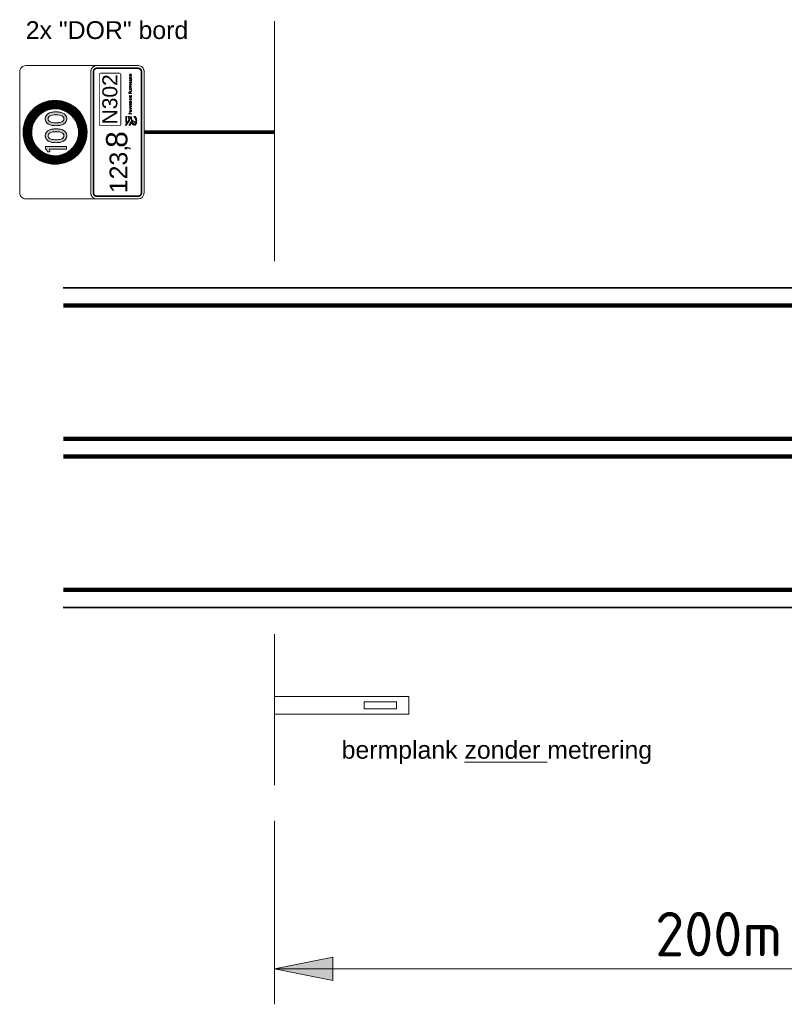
# Model space of a CAD drawing. Header units: metres. Extents: x -699 to 2316, y -1199 to 781.
# Tile 123 of 256: x -96.25 to -91.95, y -90.01 to -84.47. Entities that reach past the tile are written whole.
import ezdxf

# ---------------------------------------------------------------- set-up
doc = ezdxf.new("R2010")
doc.units = ezdxf.units.M
doc.header["$PDMODE"] = 1
for name, color, linetype, lineweight in [('B-WE-VW-VERKEERSTEKEN_BORD-G', 7, 'Continuous', 18), ('N-WE-VH-KANTVERHARDING-G', 210, 'Continuous', 35), ('N-WE-VW-MARKERING_LANGS_STREEP_DOORGETROKKEN_020-G', 7, 'Continuous', 18), ('X-XX-AL-AANPIJLING-M-100', 7, 'Continuous', 18)]:
    doc.layers.add(name, color=color, linetype=linetype, lineweight=lineweight)
doc.styles.add('ariel', font='arial.ttf')
doc.styles.add('NLCS-ISO Standaard', font='NLCS-ISO.ttf')
doc.dimstyles.new('NLCS-M100-T25-Pijl-A', dxfattribs={"dimtxt": 0.25, "dimasz": 0.1875, "dimexe": 0.2, "dimexo": 0.2, "dimgap": 0.06999999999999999, "dimtad": 1, "dimlfac": -1, "dimzin": 0, "dimdsep": 46, "dimtxsty": 'NLCS-ISO Standaard', "dimblk": 'Pijl', "dimblk1": 'Pijl', "dimblk2": 'Pijl', "dimcen": 2.5, "dimdle": 2, "dimclrd": 256, "dimclre": 256, "dimclrt": 256, "dimadec": 0, "dimazin": 0, "dimtfac": 1, "dimtofl": 0, "dimtmove": 0, "dimatfit": 3, "dimldrblk": 'Pijl', "dimfxl": 1, "dimtolj": 1, "dimtzin": 0, "dimlwd": 18, "dimlwe": 18, "dimarcsym": 0})

# ---------------------------------------------------------------- blocks, each defined once
blk = doc.blocks.new('Pijl')
h = blk.add_hatch(color=256)
h.paths.add_polyline_path([(2.220446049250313e-16, 0), (-1.75, 0.352142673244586), (-1.749922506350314, 1.310063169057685e-14)])
h.paths.add_polyline_path([(-1.749922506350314, 1.310063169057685e-14), (-1.749845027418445, -0.3520757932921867), (0, 0)])
for p, q in [((0, 0), (-1.75, 0.352142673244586)), ((-1.75, 0.352142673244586), (-1.749845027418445, -0.3520757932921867)), ((-1.901878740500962, 1.4210854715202e-14), (0, 0)), ((0, 0), (-1.749845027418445, -0.3520757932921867))]:
    blk.add_line(p, q)
blk = doc.blocks.new('*D619')
at = {"layer": 'Defpoints', "color": 0, "transparency": 16777216}
for p in [(-94.8172799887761, -88.77430228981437), (-89.81727998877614, -89.27430228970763), (-89.81727998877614, -89.8069978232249)]:
    blk.add_point(p, dxfattribs=at)
at = {"layer": 'X-XX-AL-AANPIJLING-M-100', "lineweight": 18, "transparency": 16777216}
for p, q in [((-94.8172799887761, -88.97430228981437), (-94.8172799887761, -90.0069978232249)), ((-89.81727998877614, -89.47430228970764), (-89.81727998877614, -90.0069978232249)), ((-94.6297799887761, -89.8069978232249), (-90.00477998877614, -89.8069978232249))]:
    blk.add_line(p, q, dxfattribs=at)
at = {"layer": 'X-XX-AL-AANPIJLING-M-100', "lineweight": 18, "transparency": 16777216, "xscale": 0.1875, "yscale": 0.1875, "zscale": 0.1875, "rotation": 180}
blk.add_blockref('Pijl', (-94.8172799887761, -89.8069978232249), dxfattribs=at)
at = {"layer": 'X-XX-AL-AANPIJLING-M-100', "lineweight": 18, "transparency": 16777216, "xscale": 0.1875, "yscale": 0.1875, "zscale": 0.1875}
blk.add_blockref('Pijl', (-89.81727998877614, -89.8069978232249), dxfattribs=at)
at = {"layer": 'X-XX-AL-AANPIJLING-M-100', "transparency": 16777216, "insert": (-92.31727998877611, -89.61199782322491), "char_height": 0.25, "attachment_point": 5, "style": 'NLCS-ISO Standaard'}
blk.add_mtext('\\A1;200m', dxfattribs=at)
blk = doc.blocks.new('Logo_PFL_Contour_HBBORD')
at = {"layer": 'B-WE-VW-VERKEERSTEKEN_BORD-G', "color": 8, "lineweight": 5}
for points in [[(-0.06342718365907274, -0.0162602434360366), (-0.04818596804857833, -0.0162602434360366), (-0.04818596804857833, -0.01382874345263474), (-0.06342718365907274, -0.01382874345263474), (-0.06342718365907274, -0.0162602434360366)], [(-0.01421348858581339, -0.03016442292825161), (-0.01421348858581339, -0.02466804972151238), (-0.0132521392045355, -0.02466804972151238), (-0.0132521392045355, -0.03016442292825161), (-0.01421348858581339, -0.03016442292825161)], [(0.003684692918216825, -0.03016442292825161), (0.003684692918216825, -0.02466804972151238), (0.004646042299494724, -0.02466804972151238), (0.004646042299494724, -0.03016442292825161), (0.003684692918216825, -0.03016442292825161)], [(0.007635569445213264, -0.03016442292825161), (0.007635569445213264, -0.02466804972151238), (0.01074261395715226, -0.02466804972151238), (0.01074261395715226, -0.02541844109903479), (0.008596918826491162, -0.02541844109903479), (0.008596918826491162, -0.02697224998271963), (0.01063713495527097, -0.02697224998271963), (0.01063713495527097, -0.02770143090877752), (0.008596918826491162, -0.02770143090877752), (0.008596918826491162, -0.02939253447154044), (0.01074261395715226, -0.02939253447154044), (0.01074261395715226, -0.03016442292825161), (0.007635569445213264, -0.03016442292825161)], [(0.01753569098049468, -0.02383310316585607), (0.01753569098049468, -0.0261479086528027), (0.02006202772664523, -0.0261479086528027), (0.02006202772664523, -0.02692982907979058), (0.01753569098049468, -0.02692982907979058), (0.01753569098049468, -0.03016442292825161), (0.01656344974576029, -0.03016442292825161), (0.01656344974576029, -0.02302968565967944), (0.02019960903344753, -0.02302968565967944), (0.02019960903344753, -0.02383310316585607), (0.01753569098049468, -0.02383310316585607)], [(0.02257575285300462, -0.03016442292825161), (0.02257575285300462, -0.02466804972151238), (0.02353710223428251, -0.02466804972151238), (0.02353710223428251, -0.02933979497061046), (0.02550336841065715, -0.02933979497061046), (0.02550336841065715, -0.03016442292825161), (0.02257575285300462, -0.03016442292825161)], [(0.02770065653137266, -0.03016442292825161), (0.02770065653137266, -0.02466804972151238), (0.03080770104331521, -0.02466804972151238), (0.03080770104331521, -0.02541844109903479), (0.02866200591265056, -0.02541844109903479), (0.02866200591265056, -0.02697224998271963), (0.03070222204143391, -0.02697224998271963), (0.03070222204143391, -0.02770143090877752), (0.02866200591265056, -0.02770143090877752), (0.02866200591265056, -0.02939253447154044), (0.03080770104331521, -0.02939253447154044), (0.03080770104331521, -0.03016442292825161), (0.02770065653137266, -0.03016442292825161)], [(0.04725841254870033, -0.03016442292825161), (0.04725841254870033, -0.02466804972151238), (0.04821976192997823, -0.02466804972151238), (0.04821976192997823, -0.02933979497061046), (0.05018602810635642, -0.02933979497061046), (0.05018602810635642, -0.03016442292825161), (0.04725841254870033, -0.03016442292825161)], [(0.05589221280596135, -0.03016442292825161), (0.0554588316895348, -0.02901217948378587), (0.05301733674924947, -0.02901217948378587), (0.05258395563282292, -0.03016442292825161), (0.05161171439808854, -0.03016442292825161), (0.0537465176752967, -0.02466804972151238), (0.05484602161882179, -0.02466804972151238), (0.05695961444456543, -0.03016442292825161), (0.05589221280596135, -0.03016442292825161)]]:
    blk.add_lwpolyline(points, dxfattribs=at)
for points, knots in [([(-0.0621237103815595, -0.03897067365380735), (-0.06336299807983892, -0.03873523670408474), (-0.06422988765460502, -0.03844129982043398), (-0.06523806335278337, -0.03813086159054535), (-0.06523806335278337, -0.03813086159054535), (-0.06264960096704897, -0.03348679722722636), (-0.06264960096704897, -0.03348679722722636), (-0.06264960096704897, -0.03348679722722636), (-0.05968787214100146, -0.02777610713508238), (-0.05344172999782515, -0.02784243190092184), (-0.05285217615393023, -0.02784940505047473), (-0.05123874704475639, -0.02796188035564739), (-0.05123874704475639, -0.02796188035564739), (-0.05123874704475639, -0.02796188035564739), (-0.05085152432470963, -0.02519811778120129), (-0.05682556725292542, -0.02491818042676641), (-0.06182544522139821, -0.02468444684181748), (-0.06400139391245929, -0.02164250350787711), (-0.06523457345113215, -0.02043636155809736), (-0.06667619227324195, -0.01902698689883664), (-0.07078040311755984, -0.01722695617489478), (-0.07124960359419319, -0.01703857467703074), (-0.07181648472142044, -0.01682661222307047), (-0.07223074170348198, -0.01621180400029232), (-0.07223074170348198, -0.01557863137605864), (-0.07223074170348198, -0.01557863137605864), (-0.07223074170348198, -0.01207880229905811), (-0.07223074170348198, -0.01207880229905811), (-0.07223074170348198, -0.01271367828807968), (-0.07187142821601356, -0.0131236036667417), (-0.07124786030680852, -0.01339044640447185), (-0.0708580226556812, -0.01358319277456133), (-0.06550841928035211, -0.0165318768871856), (-0.06399528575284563, -0.01787577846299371), (-0.06261384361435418, -0.01910198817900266), (-0.06013701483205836, -0.0224579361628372), (-0.05643747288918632, -0.02245442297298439), (-0.05643747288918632, -0.02245442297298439), (-0.05613833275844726, -0.02245442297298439), (-0.05613833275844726, -0.02245442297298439), (-0.05442112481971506, -0.02245005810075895), (-0.05080704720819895, -0.02110961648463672), (-0.04909681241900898, -0.02022966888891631), (-0.04883430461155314, -0.02010841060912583), (-0.04833545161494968, -0.01988165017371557), (-0.04819504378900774, -0.01938192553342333), (-0.04819504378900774, -0.01938192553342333), (-0.0481932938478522, -0.02162855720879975), (-0.0481932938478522, -0.02162855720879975), (-0.0481932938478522, -0.02222505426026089), (-0.04856917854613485, -0.02229744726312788), (-0.04908547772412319, -0.02252942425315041), (-0.05005265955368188, -0.02302744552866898), (-0.0522748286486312, -0.02402423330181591), (-0.0522748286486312, -0.02402423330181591), (-0.05205941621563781, -0.02410013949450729), (-0.0519547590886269, -0.02414549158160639), (-0.0517925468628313, -0.0242187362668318), (-0.04909768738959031, -0.02554698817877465), (-0.04885872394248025, -0.02801857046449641), (-0.04885872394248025, -0.02801857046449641), (-0.04885872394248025, -0.02801857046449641), (-0.04871307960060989, -0.03016310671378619), (-0.04871307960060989, -0.03016310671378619), (-0.04871307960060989, -0.03016310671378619), (-0.05103031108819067, -0.0296790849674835), (-0.05290275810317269, -0.0296790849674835), (-0.05805787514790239, -0.0296790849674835), (-0.06040475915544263, -0.03491272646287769), (-0.06040475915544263, -0.03491272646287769), (-0.06040475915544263, -0.03491272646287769), (-0.0621237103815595, -0.03897067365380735), (-0.0621237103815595, -0.03897067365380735)], [0, 0, 0, 0, 1, 1, 1, 2, 2, 2, 3, 3, 3, 4, 4, 4, 5, 5, 5, 6, 6, 6, 7, 7, 7, 8, 8, 8, 9, 9, 9, 10, 10, 10, 11, 11, 11, 12, 12, 12, 13, 13, 13, 14, 14, 14, 15, 15, 15, 16, 16, 16, 17, 17, 17, 18, 18, 18, 19, 19, 19, 20, 20, 20, 21, 21, 21, 22, 22, 22, 23, 23, 23, 24, 24, 24, 24]), ([(-0.07168915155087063, -0.03436184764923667), (-0.07168915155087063, -0.03436184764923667), (-0.06609710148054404, -0.02903755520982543), (-0.06609710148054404, -0.02903755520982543), (-0.06609710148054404, -0.02903755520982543), (-0.06929517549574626, -0.02759767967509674), (-0.07134815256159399, -0.02682850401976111), (-0.07188450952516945, -0.02657118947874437), (-0.07222899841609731, -0.02606624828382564), (-0.07222899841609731, -0.02547757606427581), (-0.07222899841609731, -0.02547757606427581), (-0.07222899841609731, -0.02261874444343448), (-0.07222899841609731, -0.02261874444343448), (-0.07222899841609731, -0.0231995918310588), (-0.07189584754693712, -0.02361643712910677), (-0.07134204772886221, -0.02387981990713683), (-0.06716457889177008, -0.02585604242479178), (-0.06245598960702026, -0.02833725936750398), (-0.06245598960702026, -0.02833725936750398), (-0.06245598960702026, -0.02833725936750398), (-0.06933006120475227, -0.03618285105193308), (-0.06933006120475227, -0.03618285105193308), (-0.07012456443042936, -0.0356604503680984), (-0.07089551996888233, -0.03503339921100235), (-0.07168915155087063, -0.03436184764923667)], [0, 0, 0, 0, 1, 1, 1, 2, 2, 2, 3, 3, 3, 4, 4, 4, 5, 5, 5, 6, 6, 6, 7, 7, 7, 8, 8, 8, 8]), ([(-0.03934844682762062, -0.02745837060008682), (-0.03952787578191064, -0.02745837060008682), (-0.03972908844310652, -0.02745837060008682), (-0.03991940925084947, -0.0274371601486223), (-0.03991940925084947, -0.0274371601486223), (-0.03991940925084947, -0.03016442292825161), (-0.03991940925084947, -0.03016442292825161), (-0.03991940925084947, -0.03016442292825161), (-0.04089165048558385, -0.03016442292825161), (-0.04089165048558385, -0.03016442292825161), (-0.04089165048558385, -0.03016442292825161), (-0.04089165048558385, -0.02302968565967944), (-0.04089165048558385, -0.02302968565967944), (-0.04036310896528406, -0.02300876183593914), (-0.03978182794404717, -0.02298755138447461), (-0.03913691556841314, -0.02298755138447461), (-0.03749855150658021, -0.02298755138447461), (-0.03658994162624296, -0.02381189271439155), (-0.03658994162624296, -0.02508022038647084), (-0.03658994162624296, -0.02647552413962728), (-0.03773129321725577, -0.02745837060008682), (-0.03934844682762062, -0.02745837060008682)], [0, 0, 0, 0, 1, 1, 1, 2, 2, 2, 3, 3, 3, 4, 4, 4, 5, 5, 5, 6, 6, 6, 7, 7, 7, 7]), ([(-0.03924296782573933, -0.02379068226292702), (-0.03950723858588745, -0.02379068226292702), (-0.03971819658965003, -0.02379068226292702), (-0.03991940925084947, -0.02380128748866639), (-0.03991940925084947, -0.02380128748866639), (-0.03991940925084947, -0.02661281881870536), (-0.03991940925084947, -0.02661281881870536), (-0.03973940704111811, -0.02664463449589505), (-0.03953876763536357, -0.02665523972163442), (-0.03933755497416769, -0.02665523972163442), (-0.03828104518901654, -0.02664463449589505), (-0.03760460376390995, -0.02607367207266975), (-0.03760460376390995, -0.02517538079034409), (-0.03760460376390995, -0.0242876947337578), (-0.03812225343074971, -0.02379068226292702), (-0.03924296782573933, -0.02379068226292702)], [0, 0, 0, 0, 1, 1, 1, 2, 2, 2, 3, 3, 3, 4, 4, 4, 5, 5, 5, 5]), ([(-0.03152924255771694, -0.03016442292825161), (-0.03152924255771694, -0.03016442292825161), (-0.03329429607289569, -0.02780719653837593), (-0.03329429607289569, -0.02780719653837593), (-0.03329429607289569, -0.02780719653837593), (-0.03333671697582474, -0.02780719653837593), (-0.03333671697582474, -0.02780719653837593), (-0.03333671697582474, -0.02780719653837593), (-0.03333671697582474, -0.03016442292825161), (-0.03333671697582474, -0.03016442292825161), (-0.03333671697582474, -0.03016442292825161), (-0.03429806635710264, -0.03016442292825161), (-0.03429806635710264, -0.03016442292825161), (-0.03429806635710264, -0.03016442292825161), (-0.03429806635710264, -0.02466804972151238), (-0.03429806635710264, -0.02466804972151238), (-0.03393920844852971, -0.02464683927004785), (-0.03331550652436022, -0.02463623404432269), (-0.03266027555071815, -0.02463623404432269), (-0.03138134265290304, -0.02463623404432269), (-0.03064126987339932, -0.02514356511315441), (-0.03064126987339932, -0.0261160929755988), (-0.03064126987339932, -0.02704619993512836), (-0.03133892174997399, -0.0275956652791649), (-0.0322899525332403, -0.02769082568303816), (-0.03215294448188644, -0.02783901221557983), (-0.03199415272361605, -0.02805025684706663), (-0.03181472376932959, -0.0282721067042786), (-0.03181472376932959, -0.0282721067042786), (-0.03032425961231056, -0.03016442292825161), (-0.03032425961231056, -0.03016442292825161), (-0.03032425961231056, -0.03016442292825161), (-0.03152924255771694, -0.03016442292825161), (-0.03152924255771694, -0.03016442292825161)], [0, 0, 0, 0, 1, 1, 1, 2, 2, 2, 3, 3, 3, 4, 4, 4, 5, 5, 5, 6, 6, 6, 7, 7, 7, 8, 8, 8, 9, 9, 9, 10, 10, 10, 11, 11, 11, 11]), ([(-0.03278696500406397, -0.02537630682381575), (-0.03301913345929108, -0.02537630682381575), (-0.03317792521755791, -0.0253866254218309), (-0.03333671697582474, -0.02540783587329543), (-0.03333671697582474, -0.02540783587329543), (-0.03333671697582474, -0.02713075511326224), (-0.03333671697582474, -0.02713075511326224), (-0.03316760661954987, -0.02714136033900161), (-0.03295607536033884, -0.02715196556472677), (-0.03275543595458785, -0.02715196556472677), (-0.03208931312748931, -0.02715196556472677), (-0.03165593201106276, -0.02678192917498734), (-0.03165593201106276, -0.02621125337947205), (-0.03165593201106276, -0.02565089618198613), (-0.03208931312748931, -0.02537630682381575), (-0.03278696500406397, -0.02537630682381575)], [0, 0, 0, 0, 1, 1, 1, 2, 2, 2, 3, 3, 3, 4, 4, 4, 5, 5, 5, 5]), ([(-0.02586605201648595, -0.03024869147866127), (-0.02765231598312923, -0.03024869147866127), (-0.02848697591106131, -0.02909673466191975), (-0.02848697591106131, -0.02746897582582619), (-0.02848697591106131, -0.02565089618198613), (-0.02719772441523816, -0.02458349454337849), (-0.02569694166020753, -0.02458349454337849), (-0.02407978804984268, -0.02458349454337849), (-0.02304391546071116, -0.02554541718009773), (-0.02304391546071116, -0.02736321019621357), (-0.02304391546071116, -0.02920221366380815), (-0.02431252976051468, -0.03024869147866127), (-0.02586605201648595, -0.03024869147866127)], [0, 0, 0, 0, 1, 1, 1, 2, 2, 2, 3, 3, 3, 4, 4, 4, 4]), ([(-0.0257708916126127, -0.02540783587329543), (-0.02666918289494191, -0.02540783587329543), (-0.02746199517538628, -0.02609488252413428), (-0.02746199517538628, -0.0273844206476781), (-0.02746199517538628, -0.02850484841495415), (-0.02700740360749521, -0.02941374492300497), (-0.02580242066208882, -0.02941374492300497), (-0.02484049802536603, -0.02941374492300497), (-0.02407978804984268, -0.02875851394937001), (-0.02407978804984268, -0.02744776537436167), (-0.02407978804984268, -0.0261160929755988), (-0.02473501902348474, -0.02540783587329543), (-0.0257708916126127, -0.02540783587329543)], [0, 0, 0, 0, 1, 1, 1, 2, 2, 2, 3, 3, 3, 4, 4, 4, 4]), ([(-0.01835411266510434, -0.03016442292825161), (-0.01835411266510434, -0.03016442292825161), (-0.01945304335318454, -0.03016442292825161), (-0.01945304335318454, -0.03016442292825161), (-0.01945304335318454, -0.03016442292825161), (-0.0215884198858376, -0.02466804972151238), (-0.0215884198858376, -0.02466804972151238), (-0.0215884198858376, -0.02466804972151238), (-0.02052044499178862, -0.02466804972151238), (-0.02052044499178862, -0.02466804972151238), (-0.02052044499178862, -0.02466804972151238), (-0.01935788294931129, -0.02773324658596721), (-0.01935788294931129, -0.02773324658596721), (-0.01917845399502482, -0.02818755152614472), (-0.01901966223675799, -0.02866335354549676), (-0.01889297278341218, -0.02913886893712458), (-0.01889297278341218, -0.02913886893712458), (-0.01888265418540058, -0.02913886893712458), (-0.01888265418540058, -0.02913886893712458), (-0.01873475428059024, -0.02867395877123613), (-0.01858628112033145, -0.02818755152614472), (-0.01841717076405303, -0.02776477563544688), (-0.01841717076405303, -0.02776477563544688), (-0.0172018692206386, -0.02466804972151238), (-0.0172018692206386, -0.02466804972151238), (-0.0172018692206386, -0.02466804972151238), (-0.0161975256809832, -0.02466804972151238), (-0.0161975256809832, -0.02466804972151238), (-0.0161975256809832, -0.02466804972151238), (-0.01835411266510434, -0.03016442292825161), (-0.01835411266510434, -0.03016442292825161)], [0, 0, 0, 0, 1, 1, 1, 2, 2, 2, 3, 3, 3, 4, 4, 4, 5, 5, 5, 6, 6, 6, 7, 7, 7, 8, 8, 8, 9, 9, 9, 10, 10, 10, 10]), ([(-0.006690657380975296, -0.03016442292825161), (-0.006690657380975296, -0.03016442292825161), (-0.008761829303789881, -0.02694043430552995), (-0.008761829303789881, -0.02694043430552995), (-0.00898367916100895, -0.026602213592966), (-0.009206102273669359, -0.0262006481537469), (-0.009364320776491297, -0.02586242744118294), (-0.009364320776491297, -0.02586242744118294), (-0.009375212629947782, -0.02586242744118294), (-0.009375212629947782, -0.02586242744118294), (-0.009354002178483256, -0.02621125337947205), (-0.00933279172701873, -0.02658100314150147), (-0.00933279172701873, -0.02717288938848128), (-0.00933279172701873, -0.02717288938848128), (-0.00933279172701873, -0.03016442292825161), (-0.00933279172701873, -0.03016442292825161), (-0.00933279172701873, -0.03016442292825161), (-0.01026261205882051, -0.03016442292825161), (-0.01026261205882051, -0.03016442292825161), (-0.01026261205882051, -0.03016442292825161), (-0.01026261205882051, -0.02466804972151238), (-0.01026261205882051, -0.02466804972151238), (-0.01026261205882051, -0.02466804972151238), (-0.008994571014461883, -0.02466804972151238), (-0.008994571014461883, -0.02466804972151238), (-0.008994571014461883, -0.02466804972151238), (-0.006954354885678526, -0.02783901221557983), (-0.006954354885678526, -0.02783901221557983), (-0.006722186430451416, -0.02818755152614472), (-0.006500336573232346, -0.02856819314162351), (-0.006310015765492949, -0.02893794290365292), (-0.006310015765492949, -0.02893794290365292), (-0.006299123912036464, -0.02893794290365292), (-0.006299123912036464, -0.02893794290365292), (-0.006331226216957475, -0.02857879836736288), (-0.006341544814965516, -0.02798691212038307), (-0.006341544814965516, -0.02717288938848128), (-0.006341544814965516, -0.02717288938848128), (-0.006352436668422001, -0.02466804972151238), (-0.006352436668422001, -0.02466804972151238), (-0.006352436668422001, -0.02466804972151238), (-0.005411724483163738, -0.02466804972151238), (-0.005411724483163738, -0.02466804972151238), (-0.005411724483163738, -0.02466804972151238), (-0.005411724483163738, -0.03016442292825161), (-0.005411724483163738, -0.03016442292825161), (-0.005411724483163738, -0.03016442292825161), (-0.006690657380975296, -0.03016442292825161), (-0.006690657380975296, -0.03016442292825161)], [0, 0, 0, 0, 1, 1, 1, 2, 2, 2, 3, 3, 3, 4, 4, 4, 5, 5, 5, 6, 6, 6, 7, 7, 7, 8, 8, 8, 9, 9, 9, 10, 10, 10, 11, 11, 11, 12, 12, 12, 13, 13, 13, 14, 14, 14, 15, 15, 15, 16, 16, 16, 16]), ([(-0.0002558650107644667, -0.03023837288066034), (-0.002020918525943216, -0.03023837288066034), (-0.002940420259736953, -0.02921281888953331), (-0.002940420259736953, -0.02753232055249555), (-0.002940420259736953, -0.0259575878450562), (-0.002052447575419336, -0.02459409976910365), (-2.312330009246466e-05, -0.02459409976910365), (0.0003678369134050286, -0.02459409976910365), (0.0008224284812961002, -0.02464683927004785), (0.001203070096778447, -0.02475260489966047), (0.001203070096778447, -0.02475260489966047), (0.001107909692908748, -0.02560876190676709), (0.001107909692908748, -0.02560876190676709), (0.0006951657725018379, -0.02548178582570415), (0.0002829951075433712, -0.02540783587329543), (-0.0001182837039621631, -0.02540783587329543), (-0.001312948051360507, -0.02540783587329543), (-0.001915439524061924, -0.02628520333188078), (-0.001915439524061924, -0.0274371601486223), (-0.001915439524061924, -0.02870548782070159), (-0.001249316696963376, -0.02939253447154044), (-5.522560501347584e-05, -0.02939253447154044), (0.0003781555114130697, -0.02939253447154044), (0.0008327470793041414, -0.02928676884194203), (0.001170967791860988, -0.02912826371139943), (0.001170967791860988, -0.02912826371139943), (0.001255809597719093, -0.02997381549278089), (0.001255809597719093, -0.02997381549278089), (0.0008115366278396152, -0.03014321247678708), (0.0002938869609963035, -0.03023837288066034), (-0.0002558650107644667, -0.03023837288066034)], [0, 0, 0, 0, 1, 1, 1, 2, 2, 2, 3, 3, 3, 4, 4, 4, 5, 5, 5, 6, 6, 6, 7, 7, 7, 8, 8, 8, 9, 9, 9, 10, 10, 10, 10]), ([(0.03578470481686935, -0.03016442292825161), (0.03578470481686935, -0.03016442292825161), (0.0346857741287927, -0.03016442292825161), (0.0346857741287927, -0.03016442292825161), (0.0346857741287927, -0.03016442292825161), (0.03255039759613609, -0.02466804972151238), (0.03255039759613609, -0.02466804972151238), (0.03255039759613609, -0.02466804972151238), (0.03361837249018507, -0.02466804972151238), (0.03361837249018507, -0.02466804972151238), (0.03361837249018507, -0.02466804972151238), (0.0347809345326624, -0.02773324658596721), (0.0347809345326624, -0.02773324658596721), (0.03496036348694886, -0.02818755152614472), (0.03511915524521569, -0.02866335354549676), (0.03524584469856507, -0.02913886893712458), (0.03524584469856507, -0.02913886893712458), (0.03525616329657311, -0.02913886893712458), (0.03525616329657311, -0.02913886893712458), (0.03540463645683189, -0.02867395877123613), (0.03555253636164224, -0.02818755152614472), (0.03572164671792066, -0.02776477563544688), (0.03572164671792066, -0.02776477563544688), (0.03693694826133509, -0.02466804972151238), (0.03693694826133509, -0.02466804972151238), (0.03693694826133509, -0.02466804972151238), (0.03794071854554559, -0.02466804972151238), (0.03794071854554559, -0.02466804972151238), (0.03794071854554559, -0.02466804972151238), (0.03578470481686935, -0.03016442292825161), (0.03578470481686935, -0.03016442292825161)], [0, 0, 0, 0, 1, 1, 1, 2, 2, 2, 3, 3, 3, 4, 4, 4, 5, 5, 5, 6, 6, 6, 7, 7, 7, 8, 8, 8, 9, 9, 9, 10, 10, 10, 10]), ([(0.04200739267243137, -0.03024869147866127), (0.04022112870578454, -0.03024869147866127), (0.03938646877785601, -0.02909673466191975), (0.03938646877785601, -0.02746897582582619), (0.03938646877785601, -0.02565089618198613), (0.04067572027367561, -0.02458349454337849), (0.04217650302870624, -0.02458349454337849), (0.04379365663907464, -0.02458349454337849), (0.0448295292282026, -0.02554541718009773), (0.0448295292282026, -0.02736321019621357), (0.0448295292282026, -0.02920221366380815), (0.04356091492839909, -0.03024869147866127), (0.04200739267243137, -0.03024869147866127)], [0, 0, 0, 0, 1, 1, 1, 2, 2, 2, 3, 3, 3, 4, 4, 4, 4]), ([(0.04210255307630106, -0.02540783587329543), (0.04120426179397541, -0.02540783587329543), (0.04041144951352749, -0.02609488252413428), (0.04041144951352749, -0.0273844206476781), (0.04041144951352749, -0.02850484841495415), (0.04086604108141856, -0.02941374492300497), (0.04207102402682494, -0.02941374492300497), (0.04303294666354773, -0.02941374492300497), (0.04379365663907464, -0.02875851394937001), (0.04379365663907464, -0.02744776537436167), (0.04379365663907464, -0.0261160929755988), (0.04313842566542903, -0.02540783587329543), (0.04210255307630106, -0.02540783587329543)], [0, 0, 0, 0, 1, 1, 1, 2, 2, 2, 3, 3, 3, 4, 4, 4, 4]), ([(0.05454964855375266, -0.02658100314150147), (0.05443327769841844, -0.02627459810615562), (0.05432779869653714, -0.02593637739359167), (0.05424353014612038, -0.02567210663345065), (0.05424353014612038, -0.02567210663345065), (0.05423263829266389, -0.02567210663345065), (0.05423263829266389, -0.02567210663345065), (0.05416958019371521, -0.02594698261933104), (0.05406352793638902, -0.02626399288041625), (0.05394715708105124, -0.02657039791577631), (0.05394715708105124, -0.02657039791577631), (0.0532707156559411, -0.02830392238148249), (0.0532707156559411, -0.02830392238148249), (0.0532707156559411, -0.02830392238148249), (0.05521577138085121, -0.02830392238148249), (0.05521577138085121, -0.02830392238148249), (0.05521577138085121, -0.02830392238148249), (0.05454964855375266, -0.02658100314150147), (0.05454964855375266, -0.02658100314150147)], [0, 0, 0, 0, 1, 1, 1, 2, 2, 2, 3, 3, 3, 4, 4, 4, 5, 5, 5, 6, 6, 6, 6]), ([(0.06271739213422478, -0.03016442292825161), (0.06271739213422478, -0.03016442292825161), (0.0606462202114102, -0.02694043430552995), (0.0606462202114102, -0.02694043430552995), (0.06042379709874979, -0.026602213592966), (0.06020194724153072, -0.0262006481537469), (0.06004372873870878, -0.02586242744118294), (0.06004372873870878, -0.02586242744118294), (0.06003283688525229, -0.02586242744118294), (0.06003283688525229, -0.02586242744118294), (0.06005404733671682, -0.02621125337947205), (0.0600752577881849, -0.02658100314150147), (0.0600752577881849, -0.02717288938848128), (0.0600752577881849, -0.02717288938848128), (0.0600752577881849, -0.03016442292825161), (0.0600752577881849, -0.03016442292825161), (0.0600752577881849, -0.03016442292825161), (0.05914543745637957, -0.03016442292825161), (0.05914543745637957, -0.03016442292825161), (0.05914543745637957, -0.03016442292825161), (0.05914543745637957, -0.02466804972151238), (0.05914543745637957, -0.02466804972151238), (0.05914543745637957, -0.02466804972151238), (0.06041347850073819, -0.02466804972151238), (0.06041347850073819, -0.02466804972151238), (0.06041347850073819, -0.02466804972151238), (0.06245312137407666, -0.02783901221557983), (0.06245312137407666, -0.02783901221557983), (0.06268586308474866, -0.02818755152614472), (0.06290771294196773, -0.02856819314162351), (0.06309803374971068, -0.02893794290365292), (0.06309803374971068, -0.02893794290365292), (0.06310892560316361, -0.02893794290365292), (0.06310892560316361, -0.02893794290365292), (0.0630768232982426, -0.02857879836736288), (0.06306650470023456, -0.02798691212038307), (0.06306650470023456, -0.02717288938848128), (0.06306650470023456, -0.02717288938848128), (0.06305561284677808, -0.02466804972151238), (0.06305561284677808, -0.02466804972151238), (0.06305561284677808, -0.02466804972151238), (0.06399632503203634, -0.02466804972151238), (0.06399632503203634, -0.02466804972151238), (0.06399632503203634, -0.02466804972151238), (0.06399632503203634, -0.03016442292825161), (0.06399632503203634, -0.03016442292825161), (0.06399632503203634, -0.03016442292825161), (0.06271739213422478, -0.03016442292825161), (0.06271739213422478, -0.03016442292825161)], [0, 0, 0, 0, 1, 1, 1, 2, 2, 2, 3, 3, 3, 4, 4, 4, 5, 5, 5, 6, 6, 6, 7, 7, 7, 8, 8, 8, 9, 9, 9, 10, 10, 10, 11, 11, 11, 12, 12, 12, 13, 13, 13, 14, 14, 14, 15, 15, 15, 16, 16, 16, 16]), ([(0.06859096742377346, -0.03019595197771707), (0.06793573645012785, -0.03019595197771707), (0.06743872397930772, -0.03017474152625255), (0.06699502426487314, -0.03016442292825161), (0.06699502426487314, -0.03016442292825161), (0.06699502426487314, -0.02466804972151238), (0.06699502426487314, -0.02466804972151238), (0.06745993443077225, -0.02466804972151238), (0.06825274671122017, -0.02464683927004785), (0.06887587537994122, -0.02464683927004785), (0.07068334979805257, -0.02464683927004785), (0.07182470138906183, -0.02543965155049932), (0.07182470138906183, -0.02734199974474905), (0.07182470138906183, -0.0292973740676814), (0.07044028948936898, -0.03019595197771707), (0.06859096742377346, -0.03019595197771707)], [0, 0, 0, 0, 1, 1, 1, 2, 2, 2, 3, 3, 3, 4, 4, 4, 5, 5, 5, 5]), ([(0.06873886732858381, -0.02541844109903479), (0.0685061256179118, -0.02541844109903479), (0.06819943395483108, -0.02542904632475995), (0.06795637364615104, -0.02543965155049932), (0.06795637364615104, -0.02543965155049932), (0.06795637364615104, -0.02936100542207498), (0.06795637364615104, -0.02936100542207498), (0.0681254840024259, -0.02938192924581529), (0.06845338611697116, -0.02939253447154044), (0.06869644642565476, -0.02939253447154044), (0.0699438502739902, -0.02939253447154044), (0.0708100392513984, -0.02876883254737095), (0.0708100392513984, -0.02739502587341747), (0.0708100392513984, -0.02608427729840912), (0.07011296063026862, -0.02541844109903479), (0.06873886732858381, -0.02541844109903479)], [0, 0, 0, 0, 1, 1, 1, 2, 2, 2, 3, 3, 3, 4, 4, 4, 5, 5, 5, 5]), ([(-0.07214134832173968, -0.04062857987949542), (-0.06873309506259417, -0.04326155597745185), (-0.06482249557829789, -0.044837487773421), (-0.06021768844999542, -0.044837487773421), (-0.05567479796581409, -0.044837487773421), (-0.05164995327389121, -0.04323366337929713), (-0.04826350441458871, -0.04065998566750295), (-0.04826350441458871, -0.04065998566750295), (-0.04826350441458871, -0.03705550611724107), (-0.04826350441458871, -0.03705550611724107), (-0.05137785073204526, -0.04022482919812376), (-0.05541490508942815, -0.04187837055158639), (-0.06021768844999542, -0.04187837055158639), (-0.06511639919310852, -0.04187837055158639), (-0.06851506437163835, -0.04022046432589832), (-0.07214134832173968, -0.0370433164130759), (-0.07214134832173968, -0.0370433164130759), (-0.07214134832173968, -0.04062857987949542), (-0.07214134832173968, -0.04062857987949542)], [0, 0, 0, 0, 1, 1, 1, 2, 2, 2, 3, 3, 3, 4, 4, 4, 5, 5, 5, 6, 6, 6, 6])]:
    blk.add_open_spline(points, degree=3, knots=knots, dxfattribs=at)

msp = doc.modelspace()

# ---------------------------------------------------------------- hatches: boundary and pattern name
at = {"layer": 'B-WE-VW-VERKEERSTEKEN_BORD-G', "lineweight": 5}
h = msp.add_hatch(color=8, dxfattribs=at)
edge = h.paths.add_edge_path()
edge.add_arc((-96.0484435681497, -84.9522306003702), 0.1100345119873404, 253.7449995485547, 271.32966226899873, ccw=False)
edge.add_arc((-96.06792529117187, -85.02016749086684), 0.03936143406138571, 196.4732213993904, 253.28871833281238, ccw=False)
edge.add_arc((-96.07283894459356, -85.02354738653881), 0.03374168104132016, 125.6376289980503, 193.3339411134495, ccw=False)
edge.add_arc((-96.05235864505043, -85.05939706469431), 0.07493060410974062, 85.14494653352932, 122.3912119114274, ccw=False)
edge.add_arc((-96.03943112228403, -85.05937593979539), 0.0749306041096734, 57.79604159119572, 95.04230696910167, ccw=False)
edge.add_arc((-96.01906809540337, -85.02345951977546), 0.03374168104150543, 346.8533123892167, 414.54962450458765, ccw=False)
edge.add_arc((-96.02399276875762, -85.02009570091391), 0.03936143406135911, 286.8985351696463, 343.7140321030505, ccw=False)
edge.add_arc((-96.0436964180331, -84.95222284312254), 0.1100345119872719, 268.8575912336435, 286.44225395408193, ccw=False)
edge = h.paths.add_edge_path(flags=16)
edge.add_arc((-96.0484435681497, -84.9522306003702), 0.09378741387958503, 253.78819199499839, 271.5438270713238, ccw=False)
edge.add_arc((-96.06792529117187, -85.02016749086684), 0.02311433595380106, 197.6115757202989, 253.14324999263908, ccw=False)
edge.add_arc((-96.07283894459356, -85.02354738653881), 0.01749458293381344, 126.99094342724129, 191.9206802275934, ccw=False)
edge.add_arc((-96.05235864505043, -85.05939706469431), 0.05868350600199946, 83.76987864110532, 121.89537656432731, ccw=False)
edge.add_arc((-96.03943112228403, -85.05937593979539), 0.05868350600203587, 58.29187693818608, 96.41737486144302, ccw=False)
edge.add_arc((-96.01906809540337, -85.02345951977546), 0.0174945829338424, 348.266573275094, 413.19631007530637, ccw=False)
edge.add_arc((-96.02399276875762, -85.02009570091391), 0.0231143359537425, 287.0440035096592, 342.57567778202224, ccw=False)
edge.add_arc((-96.0436964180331, -84.95222284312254), 0.09378741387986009, 268.6434264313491, 286.399061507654, ccw=False)
h.paths.add_polyline_path([(-95.98516339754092, -85.11894651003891), (-95.98537730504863, -85.12290019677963), (-95.98603359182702, -85.12670489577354), (-95.98713085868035, -85.13036060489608), (-95.98866980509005, -85.13386732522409), (-95.99065043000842, -85.13722575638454), (-95.99307203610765, -85.14043449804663), (-95.99593602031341, -85.14349495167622), (-95.99924098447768, -85.14640641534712), (-96.00305285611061, -85.14906685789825), (-96.0074361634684, -85.15137424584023), (-96.01239090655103, -85.15332857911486), (-96.01791638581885, -85.15492985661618), (-96.02401399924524, -85.15617878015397), (-96.0306823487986, -85.15707464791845), (-96.03792283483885, -85.15761676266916), (-96.04573405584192, -85.15780652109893), (-96.05354585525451, -85.15764229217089), (-96.06078737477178, -85.15712384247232), (-96.06745791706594, -85.15624977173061), (-96.07355818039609, -85.15502078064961), (-96.07908746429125, -85.15343756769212), (-96.08404646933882, -85.15149943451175), (-96.08843449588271, -85.1492063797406), (-96.0922529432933, -85.14655840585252), (-96.09556460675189, -85.14365775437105), (-96.09843647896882, -85.14060667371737), (-96.1008671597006, -85.13740586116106), (-96.1028573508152, -85.1340539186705), (-96.10440635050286, -85.13055224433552), (-96.10551485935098, -85.12690013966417), (-96.1061821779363, -85.12309760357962), (-96.10640970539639, -85.11914463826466), (-96.10619509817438, -85.1151909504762), (-96.1055402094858, -85.11138695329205), (-96.1044436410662, -85.10773194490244), (-96.10290609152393, -85.10422662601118), (-96.10092686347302, -85.10086959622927), (-96.09850665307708, -85.0976629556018), (-96.0956447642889, -85.0946046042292), (-96.09234259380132, -85.0916959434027), (-96.0885328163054, -85.08903830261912), (-96.08415230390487, -85.08673301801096), (-96.07919965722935, -85.08478008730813), (-96.07367557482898, -85.08318021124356), (-96.06757935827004, -85.08193268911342), (-96.06091170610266, -85.08103822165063), (-96.05367191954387, -85.08049610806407), (-96.04586069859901, -85.0803063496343), (-96.03804889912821, -85.08047057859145), (-96.03080668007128, -85.08098902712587), (-96.02413544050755, -85.08186169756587), (-96.01803378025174, -85.08308928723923), (-96.01250309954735, -85.08467109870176), (-96.00754199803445, -85.08660782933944), (-96.00315117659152, -85.08889878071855), (-95.9993306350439, -85.09154395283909), (-95.99601617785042, -85.09444180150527), (-95.99314221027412, -85.09749077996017), (-95.99071013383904, -85.10068949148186), (-95.98871854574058, -85.10404003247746), (-95.98716814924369, -85.1075403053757), (-95.98605894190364, -85.11119170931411), (-95.98539022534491, -85.1149935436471)])
edge = h.paths.add_edge_path(flags=16)
edge.add_arc((-96.04828739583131, -85.04780163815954), 0.09378741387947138, 253.788191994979, 271.5438270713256, ccw=False)
edge.add_arc((-96.06776911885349, -85.11573852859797), 0.0231143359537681, 197.6115757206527, 253.1432499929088, ccw=False)
edge.add_arc((-96.07268277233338, -85.11911842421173), 0.01749458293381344, 126.99094342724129, 191.9206802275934, ccw=False)
edge.add_arc((-96.05220247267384, -85.15496810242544), 0.05868350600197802, 83.7698786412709, 121.89537656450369, ccw=False)
edge.add_arc((-96.03927495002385, -85.15494697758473), 0.05868350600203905, 58.291876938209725, 96.41737486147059, ccw=False)
edge.add_arc((-96.01891192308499, -85.11903055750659), 0.0174945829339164, 348.2665732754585, 413.196310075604, ccw=False)
edge.add_arc((-96.02383659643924, -85.11566673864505), 0.02311433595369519, 287.04400350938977, 342.57567778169, ccw=False)
edge.add_arc((-96.0435402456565, -85.04779388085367), 0.09378741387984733, 268.64342643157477, 286.3990615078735, ccw=False)
edge = h.paths.add_edge_path()
edge.add_line((-95.98656923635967, -85.19491920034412), (-95.98659531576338, -85.17895968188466))
edge.add_line((-95.98659531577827, -85.17895968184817), (-96.10534902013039, -85.179153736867))
edge.add_line((-96.10534902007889, -85.17915373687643), (-96.10532694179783, -85.19266472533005))
edge.add_arc((-96.1122281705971, -85.20953928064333), 0.01823122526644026, 360.11736238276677, 427.75678908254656, ccw=False)
edge.add_line((-96.09399698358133, -85.20950193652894), (-96.0809456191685, -85.20948060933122))
edge.add_line((-96.0809456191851, -85.20948060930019), (-96.08232494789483, -85.19507567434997))
edge.add_line((-96.08232494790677, -85.19507567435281), (-95.98656923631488, -85.1949192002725))

# ---------------------------------------------------------------- linework, layer by layer
at = {"layer": 'B-WE-VW-VERKEERSTEKEN_BORD-G', "color": 8, "lineweight": 5}
for p, q in [((-94.81503448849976, -88.27430228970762), (-94.06050212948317, -88.2743022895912)), ((-94.3120364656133, -88.3044435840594), (-94.3120364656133, -88.34463197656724)), ((-94.13083181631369, -88.3044435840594), (-94.31167958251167, -88.3044435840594)), ((-94.13083181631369, -88.3044435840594), (-94.13083181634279, -88.34463197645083)), ((-94.06050212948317, -88.2743022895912), (-94.06050212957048, -88.37477327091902)), ((-94.8172799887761, -88.37477327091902), (-94.06050212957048, -88.37477327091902)), ((-94.13083181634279, -88.34463197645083), (-94.31167958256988, -88.34463197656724))]:
    msp.add_line(p, q, dxfattribs=at)
at = {"layer": 'B-WE-VW-VERKEERSTEKEN_BORD-G', "color": 8, "lineweight": 5, "flags": 128}
for points in [[(-96.21631491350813, -84.7243022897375, 0.4142135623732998), (-96.25017558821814, -84.7581629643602), (-96.25017558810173, -85.440441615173, 0.4142135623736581), (-96.21631491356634, -85.4743022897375), (-95.81631491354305, -85.4743022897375, -0.4142135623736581), (-95.85017558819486, -85.4404416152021), (-95.85017558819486, -84.75816296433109, -0.4142135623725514), (-95.81631491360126, -84.7243022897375)], [(-95.99949800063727, -84.99597293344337, -0.3042823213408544), (-95.98621075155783, -85.03113389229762, -0.2531108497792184), (-96.01255127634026, -85.05775754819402, -0.07687848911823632), (-96.0458902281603, -85.06223548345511, -0.07687848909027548), (-96.07924363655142, -85.05786652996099, -0.2531108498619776), (-96.10567103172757, -85.03132910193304, -0.3042823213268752), (-96.09249876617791, -84.99612490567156, -0.1639635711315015), (-96.0460168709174, -84.98473531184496, -0.1639635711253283)], [(-96.0458902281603, -85.06223548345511, -0.07687848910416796), (-96.07924363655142, -85.05786652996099, -0.2531108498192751), (-96.10567103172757, -85.03132910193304, -0.3042823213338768), (-96.09249876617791, -84.99612490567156, -0.1639635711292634), (-96.0460168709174, -84.98473531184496, -0.1639635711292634), (-95.99949800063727, -84.99597293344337, -0.3042823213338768), (-95.98621075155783, -85.03113389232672, -0.2531108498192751), (-96.01255127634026, -85.05775754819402, -0.07687848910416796)], [(-96.00858752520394, -85.00945173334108, -0.2911408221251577), (-96.00193907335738, -85.02701719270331, -0.2550985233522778), (-96.01788096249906, -85.04238736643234, -0.0757774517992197), (-96.0459167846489, -85.04598397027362, -0.07577745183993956), (-96.07396421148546, -85.04247901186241, -0.2550985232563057), (-96.08995624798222, -85.0271610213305, -0.2911408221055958), (-96.08336523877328, -85.00957392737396, -0.1679055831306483), (-96.04599019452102, -85.00106014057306, -0.1679055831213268)], [(-96.0459167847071, -85.04598397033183, -0.07762894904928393), (-96.07462798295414, -85.04228866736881, -0.2471586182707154), (-96.08995624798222, -85.0271610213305, -0.291140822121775), (-96.08336523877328, -85.00957392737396, -0.1679055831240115), (-96.04599019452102, -85.00106014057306, -0.1679055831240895), (-96.00858752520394, -85.00945173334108, -0.2911408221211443), (-96.00193907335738, -85.02701719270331, -0.2471586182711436), (-96.01721781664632, -85.04219485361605, -0.07762894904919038)], [(-95.99934182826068, -85.0915439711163, -0.3042823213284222), (-95.98605457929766, -85.12670493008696, -0.2531108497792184), (-96.01239510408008, -85.15332858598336, -0.07687848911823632), (-96.04573405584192, -85.15780652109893, -0.07687848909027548), (-96.07908746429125, -85.15343756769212, -0.2531108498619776), (-96.10551485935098, -85.12690013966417, -0.3042823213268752), (-96.09234259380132, -85.0916959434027, -0.1639635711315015), (-96.04586069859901, -85.0803063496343, -0.1639635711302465)], [(-96.04573405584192, -85.15780652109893, -0.07687848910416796), (-96.07908746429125, -85.15343756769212, -0.2531108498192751), (-96.10551485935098, -85.12690013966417, -0.3042823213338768), (-96.09234259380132, -85.0916959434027, -0.1639635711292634), (-96.04586069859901, -85.0803063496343, -0.1639635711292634), (-95.99934182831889, -85.0915439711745, -0.3042823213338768), (-95.98605457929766, -85.12670493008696, -0.2531108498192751), (-96.01239510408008, -85.15332858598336, -0.07687848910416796)], [(-96.00843135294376, -85.10502277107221, -0.2911408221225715), (-96.0017829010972, -85.12258823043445, -0.2550985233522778), (-96.01772479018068, -85.13795840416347, -0.0757774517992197), (-96.04576061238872, -85.14155500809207, -0.07577745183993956), (-96.07380803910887, -85.13805004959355, -0.2550985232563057), (-96.08980007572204, -85.12273205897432, -0.2911408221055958), (-96.0832090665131, -85.10514496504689, -0.1679055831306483), (-96.04583402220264, -85.0966311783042, -0.1679055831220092)], [(-96.04576061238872, -85.14155500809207, -0.07762894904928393), (-96.07447181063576, -85.13785970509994, -0.2471586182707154), (-96.08980007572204, -85.12273205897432, -0.291140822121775), (-96.0832090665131, -85.10514496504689, -0.1679055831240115), (-96.04583402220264, -85.0966311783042, -0.1679055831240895), (-96.00843135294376, -85.10502277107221, -0.2911408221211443), (-96.0017829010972, -85.12258823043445, -0.2471586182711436), (-96.01706164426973, -85.13776589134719, -0.07762894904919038)], [(-95.98659531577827, -85.17895968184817), (-95.98656923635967, -85.19491920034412), (-96.08232494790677, -85.19507567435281), (-96.0809456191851, -85.20948060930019), (-96.09399698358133, -85.20950193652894, 0.3040111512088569), (-96.10532694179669, -85.1926647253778), (-96.10534902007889, -85.17915373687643)], [(-95.98656923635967, -85.19491920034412), (-95.98659531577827, -85.17895968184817), (-96.10534902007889, -85.17915373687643), (-96.10532694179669, -85.1926647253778, -0.3040111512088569), (-96.09399698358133, -85.20950193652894), (-96.0809456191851, -85.20948060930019), (-96.08232494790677, -85.19507567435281)]]:
    msp.add_lwpolyline(points, format="xyb", close=True, dxfattribs=at)
at = {"layer": 'B-WE-VW-VERKEERSTEKEN_BORD-G', "color": 8, "lineweight": 5}
msp.add_lwpolyline([(-95.81631491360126, -84.7243022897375, 0.4142135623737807), (-95.85017558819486, -84.75816296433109), (-95.85017558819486, -85.4404416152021, 0.4142135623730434), (-95.81631491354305, -85.4743022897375), (-95.58403626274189, -85.4743022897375, 0.4142135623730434), (-95.5501755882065, -85.4404416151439), (-95.55017558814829, -84.7581629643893, 0.4142135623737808), (-95.58403626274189, -84.7243022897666)], format="xyb", close=True, dxfattribs=at)
for points, const_width in [([(-95.56517558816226, -85.440441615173), (-95.56517558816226, -84.75816296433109, 0.414213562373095), (-95.5840362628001, -84.73930228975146), (-95.81631491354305, -84.73930228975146, 0.4142135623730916), (-95.83517558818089, -84.75816296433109), (-95.83517558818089, -85.4404416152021, 0.414213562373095), (-95.81631491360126, -85.45930228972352), (-95.5840362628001, -85.45930228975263, 0.4142135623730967)], 0.009430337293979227), ([(-95.6813306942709, -85.05435634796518), (-95.6813306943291, -84.77495439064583, 0.414213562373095), (-95.68976551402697, -84.76651957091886), (-95.79364454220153, -84.76651957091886, 0.4142135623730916), (-95.8020793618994, -84.77495439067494), (-95.8020793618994, -85.05435634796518, 0.414213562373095), (-95.79364454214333, -85.06279116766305), (-95.68976551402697, -85.06279116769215, 0.4142135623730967)], 0.004217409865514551)]:
    msp.add_lwpolyline(points, format="xyb", close=True, dxfattribs=dict(at, const_width=const_width))
at = {"layer": 'B-WE-VW-VERKEERSTEKEN_BORD-G', "color": 8, "lineweight": 5, "const_width": 0.0478, "flags": 128}
msp.add_lwpolyline([(-96.0258641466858, -85.2534065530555, -1.073594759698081), (-96.05244765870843, -84.94330867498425, -0.924711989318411), (-96.0258641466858, -85.2534065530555)], format="xyb", dxfattribs=at)
at = {"layer": 'B-WE-VW-VERKEERSTEKEN_BORD-G', "color": 8, "lineweight": 5, "flags": 128}
msp.add_lwpolyline([(-96.0298264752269, -85.22980974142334, -1.074112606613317), (-96.05233595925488, -84.9672355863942, -0.9251580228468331), (-96.0298264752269, -85.22980974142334)], format="xyb", dxfattribs=at)
for points in [[(-95.98531956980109, -85.02337547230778), (-95.9855334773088, -85.02732915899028), (-95.98618976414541, -85.03113385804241), (-95.98728703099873, -85.03478956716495), (-95.98882597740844, -85.03829628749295), (-95.9908066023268, -85.0416547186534), (-95.99322820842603, -85.0448634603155), (-95.99609219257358, -85.04792391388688), (-95.99939715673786, -85.05083537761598), (-96.003209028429, -85.05349582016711), (-96.00759233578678, -85.0558032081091), (-96.01254707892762, -85.05775754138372), (-96.01807255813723, -85.05935881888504), (-96.02417017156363, -85.06060774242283), (-96.03083852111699, -85.06150361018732), (-96.03807900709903, -85.06204572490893), (-96.0458902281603, -85.06223548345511), (-96.0537020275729, -85.06207125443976), (-96.06094354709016, -85.06155280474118), (-96.06761408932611, -85.06067873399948), (-96.07371435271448, -85.05944974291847), (-96.07924363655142, -85.05786652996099), (-96.08420264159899, -85.05592839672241), (-96.08859066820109, -85.05363534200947), (-96.09240911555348, -85.05098736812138), (-96.09572077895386, -85.04808671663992), (-96.098592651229, -85.04503563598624), (-96.10102333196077, -85.04183482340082), (-96.10301352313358, -85.03848288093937), (-96.10456252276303, -85.03498120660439), (-96.10567103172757, -85.03132910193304), (-96.10633835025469, -85.02752656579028), (-96.10656587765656, -85.02357360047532), (-96.10635127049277, -85.01961991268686), (-96.10569638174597, -85.01581591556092), (-96.10459981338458, -85.0121609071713), (-96.10306226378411, -85.00865558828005), (-96.1010830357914, -85.00529855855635), (-96.09866282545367, -85.00209191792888), (-96.09580093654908, -84.99903356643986), (-96.09249876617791, -84.99612490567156), (-96.08868898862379, -84.99346726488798), (-96.08430847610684, -84.99116198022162), (-96.07935582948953, -84.989209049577), (-96.07383174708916, -84.98760917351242), (-96.06773553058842, -84.98636165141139), (-96.06106787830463, -84.9854671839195), (-96.05382809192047, -84.98492507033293), (-96.0460168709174, -84.98473531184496), (-96.0382050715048, -84.98489954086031), (-96.03096285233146, -84.98541798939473), (-96.02429161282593, -84.98629065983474), (-96.01818995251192, -84.98751824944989), (-96.01265927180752, -84.98910006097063), (-96.00769817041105, -84.99103679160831), (-96.00330734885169, -84.99332774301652), (-95.99948680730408, -84.99597291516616), (-95.9961723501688, -84.99887076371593), (-95.9932983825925, -85.00191974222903), (-95.99086630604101, -85.00511845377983), (-95.98887471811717, -85.00846899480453), (-95.98732432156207, -85.01196926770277), (-95.98621511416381, -85.01562067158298), (-95.98554639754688, -85.01942250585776), (-95.98531956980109, -85.02337547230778)], [(-95.98516339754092, -85.11894651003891), (-95.98537730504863, -85.12290019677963), (-95.98603359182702, -85.12670489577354), (-95.98713085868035, -85.13036060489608), (-95.98866980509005, -85.13386732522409), (-95.99065043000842, -85.13722575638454), (-95.99307203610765, -85.14043449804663), (-95.99593602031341, -85.14349495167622), (-95.99924098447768, -85.14640641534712), (-96.00305285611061, -85.14906685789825), (-96.0074361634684, -85.15137424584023), (-96.01239090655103, -85.15332857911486), (-96.01791638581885, -85.15492985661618), (-96.02401399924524, -85.15617878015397), (-96.0306823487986, -85.15707464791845), (-96.03792283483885, -85.15761676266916), (-96.04573405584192, -85.15780652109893), (-96.05354585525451, -85.15764229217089), (-96.06078737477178, -85.15712384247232), (-96.06745791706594, -85.15624977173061), (-96.07355818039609, -85.15502078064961), (-96.07908746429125, -85.15343756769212), (-96.08404646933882, -85.15149943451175), (-96.08843449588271, -85.1492063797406), (-96.0922529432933, -85.14655840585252), (-96.09556460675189, -85.14365775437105), (-96.09843647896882, -85.14060667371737), (-96.1008671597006, -85.13740586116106), (-96.1028573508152, -85.1340539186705), (-96.10440635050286, -85.13055224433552), (-96.10551485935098, -85.12690013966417), (-96.1061821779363, -85.12309760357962), (-96.10640970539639, -85.11914463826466), (-96.10619509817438, -85.1151909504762), (-96.1055402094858, -85.11138695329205), (-96.1044436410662, -85.10773194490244), (-96.10290609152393, -85.10422662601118), (-96.10092686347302, -85.10086959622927), (-96.09850665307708, -85.0976629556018), (-96.0956447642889, -85.0946046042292), (-96.09234259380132, -85.0916959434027), (-96.0885328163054, -85.08903830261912), (-96.08415230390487, -85.08673301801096), (-96.07919965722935, -85.08478008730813), (-96.07367557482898, -85.08318021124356), (-96.06757935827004, -85.08193268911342), (-96.06091170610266, -85.08103822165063), (-96.05367191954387, -85.08049610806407), (-96.04586069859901, -85.0803063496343), (-96.03804889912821, -85.08047057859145), (-96.03080668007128, -85.08098902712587), (-96.02413544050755, -85.08186169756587), (-96.01803378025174, -85.08308928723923), (-96.01250309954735, -85.08467109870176), (-96.00754199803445, -85.08660782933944), (-96.00315117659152, -85.08889878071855), (-95.9993306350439, -85.09154395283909), (-95.99601617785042, -85.09444180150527), (-95.99314221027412, -85.09749077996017), (-95.99071013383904, -85.10068949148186), (-95.98871854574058, -85.10404003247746), (-95.98716814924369, -85.1075403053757), (-95.98605894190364, -85.11119170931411), (-95.98539022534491, -85.1149935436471), (-95.98516339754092, -85.11894651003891)]]:
    msp.add_lwpolyline(points, close=True, dxfattribs=at)
at = {"layer": 'B-WE-VW-VERKEERSTEKEN_BORD-G', "color": 8, "lineweight": 5, "const_width": 0.02}
msp.add_lwpolyline([(-95.55017558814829, -85.0993022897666), (-94.81727998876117, -85.0993022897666)], dxfattribs=at)
at = {"layer": 'B-WE-VW-VERKEERSTEKEN_BORD-G', "color": 8, "lineweight": 5}
msp.add_circle((-96.05130443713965, -85.09939906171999), 0.1799999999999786, dxfattribs=at)
at = {"layer": 'N-WE-VH-KANTVERHARDING-G', "color": 8, "lineweight": 5}
for p, q in [((-94.8172799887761, -85.82430228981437), (-94.8172799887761, -84.47430228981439)), ((-94.8172799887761, -88.77430228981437), (-94.8172799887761, -87.92430228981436))]:
    msp.add_line(p, q, dxfattribs=at)
at = {"layer": 'N-WE-VH-KANTVERHARDING-G', "flags": 128}
for points in [[(-96.00524358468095, -85.97430229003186), (-73.73754350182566, -85.97430228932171)], [(-96.00524358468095, -87.77430229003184), (-73.73754350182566, -87.7743022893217)]]:
    msp.add_lwpolyline(points, dxfattribs=at)
at = {"layer": 'N-WE-VW-MARKERING_LANGS_STREEP_DOORGETROKKEN_020-G', "color": 253, "linetype": 'Continuous', "const_width": 0.025, "flags": 128}
for points in [[(-96.00524358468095, -86.07430229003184), (-73.73754350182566, -86.0743022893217)], [(-96.00524358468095, -86.82430229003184), (-73.73754350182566, -86.8243022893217)], [(-96.00524358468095, -86.92430229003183), (-73.73754350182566, -86.92430228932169)], [(-96.00524358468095, -87.67430229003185), (-73.73754350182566, -87.6743022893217)]]:
    msp.add_lwpolyline(points, dxfattribs=at)

# ---------------------------------------------------------------- block references
at = {"xscale": 2, "yscale": 2, "zscale": 2, "rotation": 89.99999999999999}
msp.add_blockref('Logo_PFL_Contour_HBBORD', (-95.68133069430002, -84.91465536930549), dxfattribs=at)

# ---------------------------------------------------------------- texts
at = {"layer": 'B-WE-VW-VERKEERSTEKEN_BORD-G', "color": 8, "lineweight": 5, "style": 'ariel'}
msp.add_text('2x "DOR" bord', height=0.1, dxfattribs=at).set_placement((-96.21631491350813, -84.57430228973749))
for s, height, p in [('N302', 0.08434819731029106, (-95.70086152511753, -85.05471503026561)), ('8', 0.12, (-95.6444724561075, -85.186635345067)), ('123,', 0.1, (-95.6444724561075, -85.44202681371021))]:
    msp.add_text(s, height=height, rotation=90, dxfattribs=at).set_placement(p)

# ---------------------------------------------------------------- dimensions: what is measured, and where the dimension line sits
at = {"layer": 'X-XX-AL-AANPIJLING-M-100'}
dim = msp.add_linear_dim(base=(-89.81727998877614, -89.8069978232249), p1=(-94.8172799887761, -88.77430228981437), p2=(-89.81727998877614, -89.27430228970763), text='200m', dimstyle='NLCS-M100-T25-Pijl-A', dxfattribs=at)
dim.commit()
dim.dimension.update_dxf_attribs({"geometry": '*D619', "text_midpoint": (-92.31727998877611, -89.61199782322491)})

# ---------------------------------------------------------------- next in the draw order: texts
at = {"layer": 'B-WE-VW-VERKEERSTEKEN_BORD-G', "color": 8, "insert": (-94.43889105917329, -88.52477327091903), "char_height": 0.1, "width": 1.756744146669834, "attachment_point": 1, "style": 'ariel', "bg_fill": 3, "box_fill_scale": 1.1, "bg_fill_color": 256, "bg_fill_transparency": 0}
msp.add_mtext('bermplank {\\Lzonder} metrering', dxfattribs=at)

doc.saveas('drawing.dxf')
